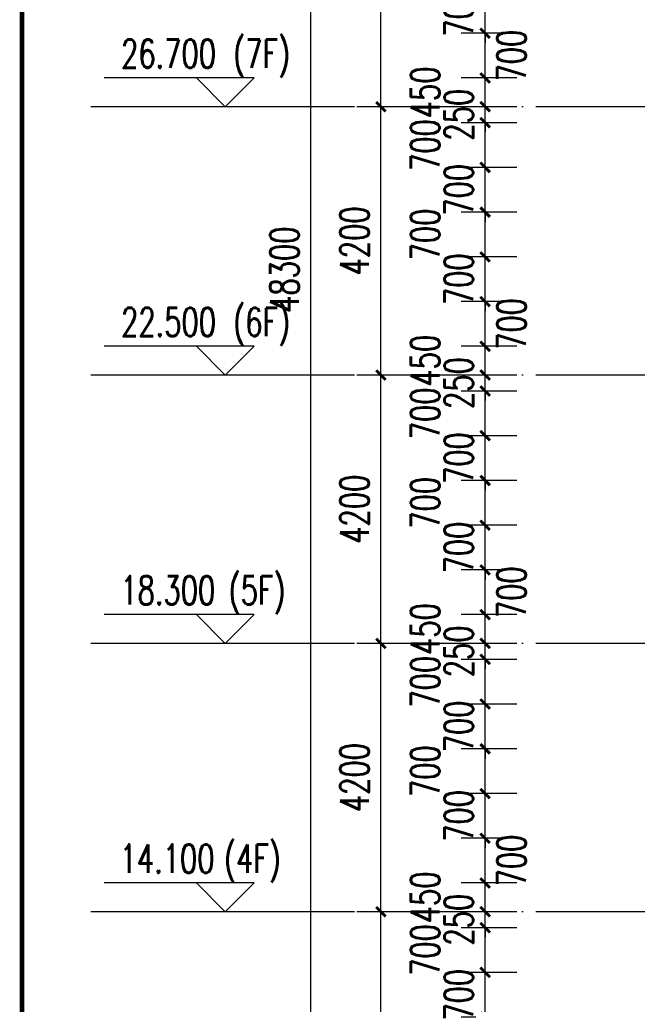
# Model space of a CAD drawing. Header units: millimetres. Extents: x 708158 to 1984082, y -168213 to -53.
# Tile 68 of 220: x 838020 to 847689, y -73306 to -57894. Entities that reach past the tile are written whole.
import ezdxf

# ---------------------------------------------------------------- set-up
doc = ezdxf.new("R2010")
doc.units = ezdxf.units.MM
doc.header["$LTSCALE"] = 1000
doc.linetypes.add('DOTE', pattern=[2.42, 2, -0.2, 0.02, -0.2])
doc.layers.get('0').update_dxf_attribs({"color": 8})
for name, color, linetype in [('A-AXIS', 1, 'DOTE'), ('DIM_ELEV', 3, 'Continuous'), ('PUB_DIM', 3, 'Continuous'), ('PUB_TEXT', 7, 'Continuous')]:
    doc.layers.add(name, color=color, linetype=linetype)
doc.layers.add('图框', color=4, linetype='Continuous', lineweight=35)
doc.styles.add('_TCH_DIM', font='SIMPLEX', dxfattribs={"bigfont": 'GBCBIG'})
doc.styles.add('_TCH_DIM_T3', font='SIMPLEX', dxfattribs={"width": 0.705882, "bigfont": 'GBCBIG'})
doc.dimstyles.new('_TCH_ARCH&&150', dxfattribs={"dimtxt": 446.25, "dimasz": 150, "dimexe": 375, "dimexo": 450, "dimgap": 189.375, "dimtad": 1, "dimdec": 0, "dimzin": 0, "dimdsep": 46, "dimtxsty": '_TCH_DIM_T3', "dimblk": 'ARCHTICK', "dimcen": 0.09, "dimclrt": 7, "dimazin": 2, "dimtfac": 1, "dimtdec": 0, "dimtix": 1, "dimtmove": 2, "dimatfit": 3, "dimfxl": 1, "dimtolj": 1, "dimtzin": 0, "dimarcsym": 0})

# ---------------------------------------------------------------- blocks, each defined once
blk = doc.blocks.new('A$C998f5811')
at = {"layer": '图框', "color": 4, "const_width": 74.2}
blk.add_lwpolyline([(-122400, 1500), (-1500, 1500), (-1500, 87600), (-122400, 87600)], close=True, dxfattribs=at)
blk = doc.blocks.new('_ArchTick')
at = {"color": 0, "linetype": 'ByBlock', "const_width": 0.3}
blk.add_lwpolyline([(-0.5, -0.5), (0.5, 0.5)], dxfattribs=at)
blk = doc.blocks.new('*D660')
at = {"layer": 'Defpoints', "color": 0, "transparency": 16777216}
for p in [(845307, -72807), (846255, -72807), (846255, -73507)]:
    blk.add_point(p, dxfattribs=at)
at = {"layer": 'PUB_DIM', "color": 0, "lineweight": -2, "transparency": 16777216}
for p, q in [((845307, -72807), (845307, -72657)), ((845805, -72807), (844932, -72807)), ((845307, -73507), (845307, -72807)), ((845805, -73507), (844932, -73507)), ((845307, -73507), (845307, -73657))]:
    blk.add_line(p, q, dxfattribs=at)
at = {"layer": 'PUB_DIM', "color": 0, "lineweight": -2, "transparency": 16777216, "xscale": 150, "yscale": 150, "zscale": 150}
for p, rotation in [((845307, -72807), 270), ((845307, -73507), 90)]:
    blk.add_blockref('_ArchTick', p, dxfattribs=dict(at, rotation=rotation))
at = {"layer": 'PUB_DIM', "color": 7, "transparency": 16777216, "insert": (844894, -73157), "char_height": 446.2, "attachment_point": 5, "rotation": 90, "style": '_TCH_DIM_T3'}
blk.add_mtext('\\A1;700', dxfattribs=at)
blk = doc.blocks.new('*D661')
at = {"layer": 'Defpoints', "color": 0, "transparency": 16777216}
for p in [(845307, -72107), (846255, -72107), (846255, -72807)]:
    blk.add_point(p, dxfattribs=at)
at = {"layer": 'PUB_DIM', "color": 0, "lineweight": -2, "transparency": 16777216}
for p, q in [((845805, -72107), (844932, -72107)), ((845307, -72807), (845307, -72107)), ((845805, -72807), (844932, -72807))]:
    blk.add_line(p, q, dxfattribs=at)
at = {"layer": 'PUB_DIM', "color": 0, "lineweight": -2, "transparency": 16777216, "xscale": 150, "yscale": 150, "zscale": 150}
for p, rotation in [((845307, -72107), 90), ((845307, -72807), 270)]:
    blk.add_blockref('_ArchTick', p, dxfattribs=dict(at, rotation=rotation))
at = {"layer": 'PUB_DIM', "color": 7, "transparency": 16777216, "insert": (844369, -72457), "char_height": 446.2, "attachment_point": 5, "rotation": 90, "style": '_TCH_DIM_T3'}
blk.add_mtext('\\A1;700', dxfattribs=at)
blk = doc.blocks.new('*D662')
at = {"layer": 'Defpoints', "color": 0, "transparency": 16777216}
for p in [(845307, -71857), (846255, -71857), (846255, -72107)]:
    blk.add_point(p, dxfattribs=at)
at = {"layer": 'PUB_DIM', "color": 0, "lineweight": -2, "transparency": 16777216}
for p, q in [((845307, -71857), (845307, -71707)), ((845805, -71857), (844932, -71857)), ((845307, -72107), (845307, -71857)), ((845805, -72107), (844932, -72107)), ((845307, -72107), (845307, -72257))]:
    blk.add_line(p, q, dxfattribs=at)
at = {"layer": 'PUB_DIM', "color": 0, "lineweight": -2, "transparency": 16777216, "xscale": 150, "yscale": 150, "zscale": 150}
for p, rotation in [((845307, -71857), 270), ((845307, -72107), 90)]:
    blk.add_blockref('_ArchTick', p, dxfattribs=dict(at, rotation=rotation))
at = {"layer": 'PUB_DIM', "color": 7, "transparency": 16777216, "insert": (844894, -71982), "char_height": 446.2, "attachment_point": 5, "rotation": 90, "style": '_TCH_DIM_T3'}
blk.add_mtext('\\A1;250', dxfattribs=at)
blk = doc.blocks.new('*D663')
at = {"layer": 'Defpoints', "color": 0, "transparency": 16777216}
for p in [(845307, -71407), (846255, -71407), (846255, -71857)]:
    blk.add_point(p, dxfattribs=at)
at = {"layer": 'PUB_DIM', "color": 0, "lineweight": -2, "transparency": 16777216}
for p, q in [((845805, -71407), (844932, -71407)), ((845307, -71857), (845307, -71407)), ((845805, -71857), (844932, -71857))]:
    blk.add_line(p, q, dxfattribs=at)
at = {"layer": 'PUB_DIM', "color": 0, "lineweight": -2, "transparency": 16777216, "xscale": 150, "yscale": 150, "zscale": 150}
for p, rotation in [((845307, -71407), 90), ((845307, -71857), 270)]:
    blk.add_blockref('_ArchTick', p, dxfattribs=dict(at, rotation=rotation))
at = {"layer": 'PUB_DIM', "color": 7, "transparency": 16777216, "insert": (844369, -71632), "char_height": 446.2, "attachment_point": 5, "rotation": 90, "style": '_TCH_DIM_T3'}
blk.add_mtext('\\A1;450', dxfattribs=at)
blk = doc.blocks.new('*D664')
at = {"layer": 'Defpoints', "color": 0, "transparency": 16777216}
for p in [(845307, -70707), (846255, -70707), (846255, -71407)]:
    blk.add_point(p, dxfattribs=at)
at = {"layer": 'PUB_DIM', "color": 0, "lineweight": -2, "transparency": 16777216}
for p, q in [((845805, -70707), (844932, -70707)), ((845307, -71407), (845307, -70707)), ((845805, -71407), (844932, -71407))]:
    blk.add_line(p, q, dxfattribs=at)
at = {"layer": 'PUB_DIM', "color": 0, "lineweight": -2, "transparency": 16777216, "xscale": 150, "yscale": 150, "zscale": 150}
for p, rotation in [((845307, -70707), 90), ((845307, -71407), 270)]:
    blk.add_blockref('_ArchTick', p, dxfattribs=dict(at, rotation=rotation))
at = {"layer": 'PUB_DIM', "color": 7, "transparency": 16777216, "insert": (845719, -71057), "char_height": 446.2, "attachment_point": 5, "rotation": 90, "style": '_TCH_DIM_T3'}
blk.add_mtext('\\A1;700', dxfattribs=at)
blk = doc.blocks.new('*D665')
at = {"layer": 'Defpoints', "color": 0, "transparency": 16777216}
for p in [(845307, -70007), (846255, -70007), (846255, -70707)]:
    blk.add_point(p, dxfattribs=at)
at = {"layer": 'PUB_DIM', "color": 0, "lineweight": -2, "transparency": 16777216}
for p, q in [((845307, -70007), (845307, -69857)), ((845805, -70007), (844932, -70007)), ((845307, -70707), (845307, -70007)), ((845805, -70707), (844932, -70707)), ((845307, -70707), (845307, -70857))]:
    blk.add_line(p, q, dxfattribs=at)
at = {"layer": 'PUB_DIM', "color": 0, "lineweight": -2, "transparency": 16777216, "xscale": 150, "yscale": 150, "zscale": 150}
for p, rotation in [((845307, -70007), 270), ((845307, -70707), 90)]:
    blk.add_blockref('_ArchTick', p, dxfattribs=dict(at, rotation=rotation))
at = {"layer": 'PUB_DIM', "color": 7, "transparency": 16777216, "insert": (844894, -70357), "char_height": 446.2, "attachment_point": 5, "rotation": 90, "style": '_TCH_DIM_T3'}
blk.add_mtext('\\A1;700', dxfattribs=at)
blk = doc.blocks.new('*D666')
at = {"layer": 'Defpoints', "color": 0, "transparency": 16777216}
for p in [(845307, -69307), (846255, -69307), (846255, -70007)]:
    blk.add_point(p, dxfattribs=at)
at = {"layer": 'PUB_DIM', "color": 0, "lineweight": -2, "transparency": 16777216}
for p, q in [((845805, -69307), (844932, -69307)), ((845307, -70007), (845307, -69307)), ((845805, -70007), (844932, -70007))]:
    blk.add_line(p, q, dxfattribs=at)
at = {"layer": 'PUB_DIM', "color": 0, "lineweight": -2, "transparency": 16777216, "xscale": 150, "yscale": 150, "zscale": 150}
for p, rotation in [((845307, -69307), 90), ((845307, -70007), 270)]:
    blk.add_blockref('_ArchTick', p, dxfattribs=dict(at, rotation=rotation))
at = {"layer": 'PUB_DIM', "color": 7, "transparency": 16777216, "insert": (844369, -69657), "char_height": 446.2, "attachment_point": 5, "rotation": 90, "style": '_TCH_DIM_T3'}
blk.add_mtext('\\A1;700', dxfattribs=at)
blk = doc.blocks.new('*D667')
at = {"layer": 'Defpoints', "color": 0, "transparency": 16777216}
for p in [(845307, -68607), (846255, -68607), (846255, -69307)]:
    blk.add_point(p, dxfattribs=at)
at = {"layer": 'PUB_DIM', "color": 0, "lineweight": -2, "transparency": 16777216}
for p, q in [((845307, -68607), (845307, -68457)), ((845805, -68607), (844932, -68607)), ((845307, -69307), (845307, -68607)), ((845805, -69307), (844932, -69307)), ((845307, -69307), (845307, -69457))]:
    blk.add_line(p, q, dxfattribs=at)
at = {"layer": 'PUB_DIM', "color": 0, "lineweight": -2, "transparency": 16777216, "xscale": 150, "yscale": 150, "zscale": 150}
for p, rotation in [((845307, -68607), 270), ((845307, -69307), 90)]:
    blk.add_blockref('_ArchTick', p, dxfattribs=dict(at, rotation=rotation))
at = {"layer": 'PUB_DIM', "color": 7, "transparency": 16777216, "insert": (844894, -68957), "char_height": 446.2, "attachment_point": 5, "rotation": 90, "style": '_TCH_DIM_T3'}
blk.add_mtext('\\A1;700', dxfattribs=at)
blk = doc.blocks.new('*D668')
at = {"layer": 'Defpoints', "color": 0, "transparency": 16777216}
for p in [(845307, -67907), (846255, -67907), (846255, -68607)]:
    blk.add_point(p, dxfattribs=at)
at = {"layer": 'PUB_DIM', "color": 0, "lineweight": -2, "transparency": 16777216}
for p, q in [((845805, -67907), (844932, -67907)), ((845307, -68607), (845307, -67907)), ((845805, -68607), (844932, -68607))]:
    blk.add_line(p, q, dxfattribs=at)
at = {"layer": 'PUB_DIM', "color": 0, "lineweight": -2, "transparency": 16777216, "xscale": 150, "yscale": 150, "zscale": 150}
for p, rotation in [((845307, -67907), 90), ((845307, -68607), 270)]:
    blk.add_blockref('_ArchTick', p, dxfattribs=dict(at, rotation=rotation))
at = {"layer": 'PUB_DIM', "color": 7, "transparency": 16777216, "insert": (844369, -68257), "char_height": 446.2, "attachment_point": 5, "rotation": 90, "style": '_TCH_DIM_T3'}
blk.add_mtext('\\A1;700', dxfattribs=at)
blk = doc.blocks.new('*D669')
at = {"layer": 'Defpoints', "color": 0, "transparency": 16777216}
for p in [(845307, -67657), (846255, -67657), (846255, -67907)]:
    blk.add_point(p, dxfattribs=at)
at = {"layer": 'PUB_DIM', "color": 0, "lineweight": -2, "transparency": 16777216}
for p, q in [((845805, -67657), (844932, -67657)), ((845307, -67657), (845307, -67507)), ((845307, -67907), (845307, -67657)), ((845805, -67907), (844932, -67907)), ((845307, -67907), (845307, -68057))]:
    blk.add_line(p, q, dxfattribs=at)
at = {"layer": 'PUB_DIM', "color": 0, "lineweight": -2, "transparency": 16777216, "xscale": 150, "yscale": 150, "zscale": 150}
for p, rotation in [((845307, -67657), 270), ((845307, -67907), 90)]:
    blk.add_blockref('_ArchTick', p, dxfattribs=dict(at, rotation=rotation))
at = {"layer": 'PUB_DIM', "color": 7, "transparency": 16777216, "insert": (844894, -67782), "char_height": 446.2, "attachment_point": 5, "rotation": 90, "style": '_TCH_DIM_T3'}
blk.add_mtext('\\A1;250', dxfattribs=at)
blk = doc.blocks.new('*D670')
at = {"layer": 'Defpoints', "color": 0, "transparency": 16777216}
for p in [(845307, -67207), (846255, -67207), (846255, -67657)]:
    blk.add_point(p, dxfattribs=at)
at = {"layer": 'PUB_DIM', "color": 0, "lineweight": -2, "transparency": 16777216}
for p, q in [((845805, -67207), (844932, -67207)), ((845307, -67657), (845307, -67207)), ((845805, -67657), (844932, -67657))]:
    blk.add_line(p, q, dxfattribs=at)
at = {"layer": 'PUB_DIM', "color": 0, "lineweight": -2, "transparency": 16777216, "xscale": 150, "yscale": 150, "zscale": 150}
for p, rotation in [((845307, -67207), 90), ((845307, -67657), 270)]:
    blk.add_blockref('_ArchTick', p, dxfattribs=dict(at, rotation=rotation))
at = {"layer": 'PUB_DIM', "color": 7, "transparency": 16777216, "insert": (844369, -67432), "char_height": 446.2, "attachment_point": 5, "rotation": 90, "style": '_TCH_DIM_T3'}
blk.add_mtext('\\A1;450', dxfattribs=at)
blk = doc.blocks.new('*D671')
at = {"layer": 'Defpoints', "color": 0, "transparency": 16777216}
for p in [(845307, -66507), (846255, -66507), (846255, -67207)]:
    blk.add_point(p, dxfattribs=at)
at = {"layer": 'PUB_DIM', "color": 0, "lineweight": -2, "transparency": 16777216}
for p, q in [((845805, -66507), (844932, -66507)), ((845307, -67207), (845307, -66507)), ((845805, -67207), (844932, -67207))]:
    blk.add_line(p, q, dxfattribs=at)
at = {"layer": 'PUB_DIM', "color": 0, "lineweight": -2, "transparency": 16777216, "xscale": 150, "yscale": 150, "zscale": 150}
for p, rotation in [((845307, -66507), 90), ((845307, -67207), 270)]:
    blk.add_blockref('_ArchTick', p, dxfattribs=dict(at, rotation=rotation))
at = {"layer": 'PUB_DIM', "color": 7, "transparency": 16777216, "insert": (845719, -66857), "char_height": 446.2, "attachment_point": 5, "rotation": 90, "style": '_TCH_DIM_T3'}
blk.add_mtext('\\A1;700', dxfattribs=at)
blk = doc.blocks.new('*D672')
at = {"layer": 'Defpoints', "color": 0, "transparency": 16777216}
for p in [(845307, -65807), (846255, -65807), (846255, -66507)]:
    blk.add_point(p, dxfattribs=at)
at = {"layer": 'PUB_DIM', "color": 0, "lineweight": -2, "transparency": 16777216}
for p, q in [((845805, -65807), (844932, -65807)), ((845307, -65807), (845307, -65657)), ((845307, -66507), (845307, -65807)), ((845805, -66507), (844932, -66507)), ((845307, -66507), (845307, -66657))]:
    blk.add_line(p, q, dxfattribs=at)
at = {"layer": 'PUB_DIM', "color": 0, "lineweight": -2, "transparency": 16777216, "xscale": 150, "yscale": 150, "zscale": 150}
for p, rotation in [((845307, -65807), 270), ((845307, -66507), 90)]:
    blk.add_blockref('_ArchTick', p, dxfattribs=dict(at, rotation=rotation))
at = {"layer": 'PUB_DIM', "color": 7, "transparency": 16777216, "insert": (844894, -66157), "char_height": 446.2, "attachment_point": 5, "rotation": 90, "style": '_TCH_DIM_T3'}
blk.add_mtext('\\A1;700', dxfattribs=at)
blk = doc.blocks.new('*D673')
at = {"layer": 'Defpoints', "color": 0, "transparency": 16777216}
for p in [(845307, -65107), (846255, -65107), (846255, -65807)]:
    blk.add_point(p, dxfattribs=at)
at = {"layer": 'PUB_DIM', "color": 0, "lineweight": -2, "transparency": 16777216}
for p, q in [((845805, -65107), (844932, -65107)), ((845307, -65807), (845307, -65107)), ((845805, -65807), (844932, -65807))]:
    blk.add_line(p, q, dxfattribs=at)
at = {"layer": 'PUB_DIM', "color": 0, "lineweight": -2, "transparency": 16777216, "xscale": 150, "yscale": 150, "zscale": 150}
for p, rotation in [((845307, -65107), 90), ((845307, -65807), 270)]:
    blk.add_blockref('_ArchTick', p, dxfattribs=dict(at, rotation=rotation))
at = {"layer": 'PUB_DIM', "color": 7, "transparency": 16777216, "insert": (844369, -65457), "char_height": 446.2, "attachment_point": 5, "rotation": 90, "style": '_TCH_DIM_T3'}
blk.add_mtext('\\A1;700', dxfattribs=at)
blk = doc.blocks.new('*D674')
at = {"layer": 'Defpoints', "color": 0, "transparency": 16777216}
for p in [(845307, -64407), (846255, -64407), (846255, -65107)]:
    blk.add_point(p, dxfattribs=at)
at = {"layer": 'PUB_DIM', "color": 0, "lineweight": -2, "transparency": 16777216}
for p, q in [((845307, -64407), (845307, -64257)), ((845805, -64407), (844932, -64407)), ((845307, -65107), (845307, -64407)), ((845805, -65107), (844932, -65107)), ((845307, -65107), (845307, -65257))]:
    blk.add_line(p, q, dxfattribs=at)
at = {"layer": 'PUB_DIM', "color": 0, "lineweight": -2, "transparency": 16777216, "xscale": 150, "yscale": 150, "zscale": 150}
for p, rotation in [((845307, -64407), 270), ((845307, -65107), 90)]:
    blk.add_blockref('_ArchTick', p, dxfattribs=dict(at, rotation=rotation))
at = {"layer": 'PUB_DIM', "color": 7, "transparency": 16777216, "insert": (844894, -64757), "char_height": 446.2, "attachment_point": 5, "rotation": 90, "style": '_TCH_DIM_T3'}
blk.add_mtext('\\A1;700', dxfattribs=at)
blk = doc.blocks.new('*D675')
at = {"layer": 'Defpoints', "color": 0, "transparency": 16777216}
for p in [(845307, -63707), (846255, -63707), (846255, -64407)]:
    blk.add_point(p, dxfattribs=at)
at = {"layer": 'PUB_DIM', "color": 0, "lineweight": -2, "transparency": 16777216}
for p, q in [((845805, -63707), (844932, -63707)), ((845307, -64407), (845307, -63707)), ((845805, -64407), (844932, -64407))]:
    blk.add_line(p, q, dxfattribs=at)
at = {"layer": 'PUB_DIM', "color": 0, "lineweight": -2, "transparency": 16777216, "xscale": 150, "yscale": 150, "zscale": 150}
for p, rotation in [((845307, -63707), 90), ((845307, -64407), 270)]:
    blk.add_blockref('_ArchTick', p, dxfattribs=dict(at, rotation=rotation))
at = {"layer": 'PUB_DIM', "color": 7, "transparency": 16777216, "insert": (844369, -64057), "char_height": 446.2, "attachment_point": 5, "rotation": 90, "style": '_TCH_DIM_T3'}
blk.add_mtext('\\A1;700', dxfattribs=at)
blk = doc.blocks.new('*D676')
at = {"layer": 'Defpoints', "color": 0, "transparency": 16777216}
for p in [(845307, -63457), (846255, -63457), (846255, -63707)]:
    blk.add_point(p, dxfattribs=at)
at = {"layer": 'PUB_DIM', "color": 0, "lineweight": -2, "transparency": 16777216}
for p, q in [((845307, -63457), (845307, -63307)), ((845805, -63457), (844932, -63457)), ((845307, -63707), (845307, -63457)), ((845805, -63707), (844932, -63707)), ((845307, -63707), (845307, -63857))]:
    blk.add_line(p, q, dxfattribs=at)
at = {"layer": 'PUB_DIM', "color": 0, "lineweight": -2, "transparency": 16777216, "xscale": 150, "yscale": 150, "zscale": 150}
for p, rotation in [((845307, -63457), 270), ((845307, -63707), 90)]:
    blk.add_blockref('_ArchTick', p, dxfattribs=dict(at, rotation=rotation))
at = {"layer": 'PUB_DIM', "color": 7, "transparency": 16777216, "insert": (844894, -63582), "char_height": 446.2, "attachment_point": 5, "rotation": 90, "style": '_TCH_DIM_T3'}
blk.add_mtext('\\A1;250', dxfattribs=at)
blk = doc.blocks.new('*D677')
at = {"layer": 'Defpoints', "color": 0, "transparency": 16777216}
for p in [(845307, -63007), (846255, -63007), (846255, -63457)]:
    blk.add_point(p, dxfattribs=at)
at = {"layer": 'PUB_DIM', "color": 0, "lineweight": -2, "transparency": 16777216}
for p, q in [((845805, -63007), (844932, -63007)), ((845307, -63457), (845307, -63007)), ((845805, -63457), (844932, -63457))]:
    blk.add_line(p, q, dxfattribs=at)
at = {"layer": 'PUB_DIM', "color": 0, "lineweight": -2, "transparency": 16777216, "xscale": 150, "yscale": 150, "zscale": 150}
for p, rotation in [((845307, -63007), 90), ((845307, -63457), 270)]:
    blk.add_blockref('_ArchTick', p, dxfattribs=dict(at, rotation=rotation))
at = {"layer": 'PUB_DIM', "color": 7, "transparency": 16777216, "insert": (844369, -63232), "char_height": 446.2, "attachment_point": 5, "rotation": 90, "style": '_TCH_DIM_T3'}
blk.add_mtext('\\A1;450', dxfattribs=at)
blk = doc.blocks.new('*D678')
at = {"layer": 'Defpoints', "color": 0, "transparency": 16777216}
for p in [(845307, -62307), (846255, -62307), (846255, -63007)]:
    blk.add_point(p, dxfattribs=at)
at = {"layer": 'PUB_DIM', "color": 0, "lineweight": -2, "transparency": 16777216}
for p, q in [((845805, -62307), (844932, -62307)), ((845307, -63007), (845307, -62307)), ((845805, -63007), (844932, -63007))]:
    blk.add_line(p, q, dxfattribs=at)
at = {"layer": 'PUB_DIM', "color": 0, "lineweight": -2, "transparency": 16777216, "xscale": 150, "yscale": 150, "zscale": 150}
for p, rotation in [((845307, -62307), 90), ((845307, -63007), 270)]:
    blk.add_blockref('_ArchTick', p, dxfattribs=dict(at, rotation=rotation))
at = {"layer": 'PUB_DIM', "color": 7, "transparency": 16777216, "insert": (845719, -62657), "char_height": 446.2, "attachment_point": 5, "rotation": 90, "style": '_TCH_DIM_T3'}
blk.add_mtext('\\A1;700', dxfattribs=at)
blk = doc.blocks.new('*D679')
at = {"layer": 'Defpoints', "color": 0, "transparency": 16777216}
for p in [(845307, -61607), (846255, -61607), (846255, -62307)]:
    blk.add_point(p, dxfattribs=at)
at = {"layer": 'PUB_DIM', "color": 0, "lineweight": -2, "transparency": 16777216}
for p, q in [((845307, -61607), (845307, -61457)), ((845805, -61607), (844932, -61607)), ((845307, -62307), (845307, -61607)), ((845805, -62307), (844932, -62307)), ((845307, -62307), (845307, -62457))]:
    blk.add_line(p, q, dxfattribs=at)
at = {"layer": 'PUB_DIM', "color": 0, "lineweight": -2, "transparency": 16777216, "xscale": 150, "yscale": 150, "zscale": 150}
for p, rotation in [((845307, -61607), 270), ((845307, -62307), 90)]:
    blk.add_blockref('_ArchTick', p, dxfattribs=dict(at, rotation=rotation))
at = {"layer": 'PUB_DIM', "color": 7, "transparency": 16777216, "insert": (844894, -61957), "char_height": 446.2, "attachment_point": 5, "rotation": 90, "style": '_TCH_DIM_T3'}
blk.add_mtext('\\A1;700', dxfattribs=at)
blk = doc.blocks.new('*D680')
at = {"layer": 'Defpoints', "color": 0, "transparency": 16777216}
for p in [(845307, -60907), (846255, -60907), (846255, -61607)]:
    blk.add_point(p, dxfattribs=at)
at = {"layer": 'PUB_DIM', "color": 0, "lineweight": -2, "transparency": 16777216}
for p, q in [((845805, -60907), (844932, -60907)), ((845307, -61607), (845307, -60907)), ((845805, -61607), (844932, -61607))]:
    blk.add_line(p, q, dxfattribs=at)
at = {"layer": 'PUB_DIM', "color": 0, "lineweight": -2, "transparency": 16777216, "xscale": 150, "yscale": 150, "zscale": 150}
for p, rotation in [((845307, -60907), 90), ((845307, -61607), 270)]:
    blk.add_blockref('_ArchTick', p, dxfattribs=dict(at, rotation=rotation))
at = {"layer": 'PUB_DIM', "color": 7, "transparency": 16777216, "insert": (844369, -61257), "char_height": 446.2, "attachment_point": 5, "rotation": 90, "style": '_TCH_DIM_T3'}
blk.add_mtext('\\A1;700', dxfattribs=at)
blk = doc.blocks.new('*D681')
at = {"layer": 'Defpoints', "color": 0, "transparency": 16777216}
for p in [(845307, -60207), (846255, -60207), (846255, -60907)]:
    blk.add_point(p, dxfattribs=at)
at = {"layer": 'PUB_DIM', "color": 0, "lineweight": -2, "transparency": 16777216}
for p, q in [((845307, -60207), (845307, -60057)), ((845805, -60207), (844932, -60207)), ((845307, -60907), (845307, -60207)), ((845805, -60907), (844932, -60907)), ((845307, -60907), (845307, -61057))]:
    blk.add_line(p, q, dxfattribs=at)
at = {"layer": 'PUB_DIM', "color": 0, "lineweight": -2, "transparency": 16777216, "xscale": 150, "yscale": 150, "zscale": 150}
for p, rotation in [((845307, -60207), 270), ((845307, -60907), 90)]:
    blk.add_blockref('_ArchTick', p, dxfattribs=dict(at, rotation=rotation))
at = {"layer": 'PUB_DIM', "color": 7, "transparency": 16777216, "insert": (844894, -60557), "char_height": 446.2, "attachment_point": 5, "rotation": 90, "style": '_TCH_DIM_T3'}
blk.add_mtext('\\A1;700', dxfattribs=at)
blk = doc.blocks.new('*D682')
at = {"layer": 'Defpoints', "color": 0, "transparency": 16777216}
for p in [(845307, -59507), (846255, -59507), (846255, -60207)]:
    blk.add_point(p, dxfattribs=at)
at = {"layer": 'PUB_DIM', "color": 0, "lineweight": -2, "transparency": 16777216}
for p, q in [((845805, -59507), (844932, -59507)), ((845307, -60207), (845307, -59507)), ((845805, -60207), (844932, -60207))]:
    blk.add_line(p, q, dxfattribs=at)
at = {"layer": 'PUB_DIM', "color": 0, "lineweight": -2, "transparency": 16777216, "xscale": 150, "yscale": 150, "zscale": 150}
for p, rotation in [((845307, -59507), 90), ((845307, -60207), 270)]:
    blk.add_blockref('_ArchTick', p, dxfattribs=dict(at, rotation=rotation))
at = {"layer": 'PUB_DIM', "color": 7, "transparency": 16777216, "insert": (844369, -59857), "char_height": 446.2, "attachment_point": 5, "rotation": 90, "style": '_TCH_DIM_T3'}
blk.add_mtext('\\A1;700', dxfattribs=at)
blk = doc.blocks.new('*D683')
at = {"layer": 'Defpoints', "color": 0, "transparency": 16777216}
for p in [(845307, -59257), (846255, -59257), (846255, -59507)]:
    blk.add_point(p, dxfattribs=at)
at = {"layer": 'PUB_DIM', "color": 0, "lineweight": -2, "transparency": 16777216}
for p, q in [((845307, -59257), (845307, -59107)), ((845805, -59257), (844932, -59257)), ((845307, -59507), (845307, -59257)), ((845805, -59507), (844932, -59507)), ((845307, -59507), (845307, -59657))]:
    blk.add_line(p, q, dxfattribs=at)
at = {"layer": 'PUB_DIM', "color": 0, "lineweight": -2, "transparency": 16777216, "xscale": 150, "yscale": 150, "zscale": 150}
for p, rotation in [((845307, -59257), 270), ((845307, -59507), 90)]:
    blk.add_blockref('_ArchTick', p, dxfattribs=dict(at, rotation=rotation))
at = {"layer": 'PUB_DIM', "color": 7, "transparency": 16777216, "insert": (844894, -59382), "char_height": 446.2, "attachment_point": 5, "rotation": 90, "style": '_TCH_DIM_T3'}
blk.add_mtext('\\A1;250', dxfattribs=at)
blk = doc.blocks.new('*D684')
at = {"layer": 'Defpoints', "color": 0, "transparency": 16777216}
for p in [(845307, -58807), (846255, -58807), (846255, -59257)]:
    blk.add_point(p, dxfattribs=at)
at = {"layer": 'PUB_DIM', "color": 0, "lineweight": -2, "transparency": 16777216}
for p, q in [((845805, -58807), (844932, -58807)), ((845307, -59257), (845307, -58807)), ((845805, -59257), (844932, -59257))]:
    blk.add_line(p, q, dxfattribs=at)
at = {"layer": 'PUB_DIM', "color": 0, "lineweight": -2, "transparency": 16777216, "xscale": 150, "yscale": 150, "zscale": 150}
for p, rotation in [((845307, -58807), 90), ((845307, -59257), 270)]:
    blk.add_blockref('_ArchTick', p, dxfattribs=dict(at, rotation=rotation))
at = {"layer": 'PUB_DIM', "color": 7, "transparency": 16777216, "insert": (844369, -59032), "char_height": 446.2, "attachment_point": 5, "rotation": 90, "style": '_TCH_DIM_T3'}
blk.add_mtext('\\A1;450', dxfattribs=at)
blk = doc.blocks.new('*D685')
at = {"layer": 'Defpoints', "color": 0, "transparency": 16777216}
for p in [(845307, -58107), (846255, -58107), (846255, -58807)]:
    blk.add_point(p, dxfattribs=at)
at = {"layer": 'PUB_DIM', "color": 0, "lineweight": -2, "transparency": 16777216}
for p, q in [((845805, -58107), (844932, -58107)), ((845307, -58807), (845307, -58107)), ((845805, -58807), (844932, -58807))]:
    blk.add_line(p, q, dxfattribs=at)
at = {"layer": 'PUB_DIM', "color": 0, "lineweight": -2, "transparency": 16777216, "xscale": 150, "yscale": 150, "zscale": 150}
for p, rotation in [((845307, -58107), 90), ((845307, -58807), 270)]:
    blk.add_blockref('_ArchTick', p, dxfattribs=dict(at, rotation=rotation))
at = {"layer": 'PUB_DIM', "color": 7, "transparency": 16777216, "insert": (845719, -58457), "char_height": 446.2, "attachment_point": 5, "rotation": 90, "style": '_TCH_DIM_T3'}
blk.add_mtext('\\A1;700', dxfattribs=at)
blk = doc.blocks.new('*D686')
at = {"layer": 'Defpoints', "color": 0, "transparency": 16777216}
for p in [(845307, -57407), (846255, -57407), (846255, -58107)]:
    blk.add_point(p, dxfattribs=at)
at = {"layer": 'PUB_DIM', "color": 0, "lineweight": -2, "transparency": 16777216}
for p, q in [((845307, -57407), (845307, -57257)), ((845805, -57407), (844932, -57407)), ((845307, -58107), (845307, -57407)), ((845805, -58107), (844932, -58107)), ((845307, -58107), (845307, -58257))]:
    blk.add_line(p, q, dxfattribs=at)
at = {"layer": 'PUB_DIM', "color": 0, "lineweight": -2, "transparency": 16777216, "xscale": 150, "yscale": 150, "zscale": 150}
for p, rotation in [((845307, -57407), 270), ((845307, -58107), 90)]:
    blk.add_blockref('_ArchTick', p, dxfattribs=dict(at, rotation=rotation))
at = {"layer": 'PUB_DIM', "color": 7, "transparency": 16777216, "insert": (844894, -57757), "char_height": 446.2, "attachment_point": 5, "rotation": 90, "style": '_TCH_DIM_T3'}
blk.add_mtext('\\A1;700', dxfattribs=at)
blk = doc.blocks.new('*D719')
at = {"layer": 'Defpoints', "color": 0, "transparency": 16777216}
for p in [(842578, -37657), (845052, -37657), (845052, -85957)]:
    blk.add_point(p, dxfattribs=at)
at = {"layer": 'PUB_DIM', "color": 0, "lineweight": -2, "transparency": 16777216}
for p, q in [((844602, -37657), (842203, -37657)), ((842578, -85957), (842578, -37657)), ((844602, -85957), (842203, -85957))]:
    blk.add_line(p, q, dxfattribs=at)
at = {"layer": 'PUB_DIM', "color": 0, "lineweight": -2, "transparency": 16777216, "xscale": 150, "yscale": 150, "zscale": 150}
for p, rotation in [((842578, -37657), 90), ((842578, -85957), 270)]:
    blk.add_blockref('_ArchTick', p, dxfattribs=dict(at, rotation=rotation))
at = {"layer": 'PUB_DIM', "color": 7, "transparency": 16777216, "insert": (842166, -61807), "char_height": 446.2, "attachment_point": 5, "rotation": 90, "style": '_TCH_DIM_T3'}
blk.add_mtext('\\A1;48300', dxfattribs=at)
blk = doc.blocks.new('*D722')
at = {"layer": 'Defpoints', "color": 0, "transparency": 16777216}
for p in [(843675, -71857), (845052, -71857), (845052, -76057)]:
    blk.add_point(p, dxfattribs=at)
at = {"layer": 'PUB_DIM', "color": 0, "lineweight": -2, "transparency": 16777216}
for p, q in [((844602, -71857), (843300, -71857)), ((843675, -76057), (843675, -71857)), ((844602, -76057), (843300, -76057))]:
    blk.add_line(p, q, dxfattribs=at)
at = {"layer": 'PUB_DIM', "color": 0, "lineweight": -2, "transparency": 16777216, "xscale": 150, "yscale": 150, "zscale": 150}
for p, rotation in [((843675, -71857), 90), ((843675, -76057), 270)]:
    blk.add_blockref('_ArchTick', p, dxfattribs=dict(at, rotation=rotation))
at = {"layer": 'PUB_DIM', "color": 7, "transparency": 16777216, "insert": (843262, -73957), "char_height": 446.2, "attachment_point": 5, "rotation": 90, "style": '_TCH_DIM_T3'}
blk.add_mtext('\\A1;4200', dxfattribs=at)
blk = doc.blocks.new('*D723')
at = {"layer": 'Defpoints', "color": 0, "transparency": 16777216}
for p in [(843675, -67657), (845052, -67657), (845052, -71857)]:
    blk.add_point(p, dxfattribs=at)
at = {"layer": 'PUB_DIM', "color": 0, "lineweight": -2, "transparency": 16777216}
for p, q in [((844602, -67657), (843300, -67657)), ((843675, -71857), (843675, -67657)), ((844602, -71857), (843300, -71857))]:
    blk.add_line(p, q, dxfattribs=at)
at = {"layer": 'PUB_DIM', "color": 0, "lineweight": -2, "transparency": 16777216, "xscale": 150, "yscale": 150, "zscale": 150}
for p, rotation in [((843675, -67657), 90), ((843675, -71857), 270)]:
    blk.add_blockref('_ArchTick', p, dxfattribs=dict(at, rotation=rotation))
at = {"layer": 'PUB_DIM', "color": 7, "transparency": 16777216, "insert": (843262, -69757), "char_height": 446.2, "attachment_point": 5, "rotation": 90, "style": '_TCH_DIM_T3'}
blk.add_mtext('\\A1;4200', dxfattribs=at)
blk = doc.blocks.new('*D724')
at = {"layer": 'Defpoints', "color": 0, "transparency": 16777216}
for p in [(843675, -63457), (845052, -63457), (845052, -67657)]:
    blk.add_point(p, dxfattribs=at)
at = {"layer": 'PUB_DIM', "color": 0, "lineweight": -2, "transparency": 16777216}
for p, q in [((844602, -63457), (843300, -63457)), ((843675, -67657), (843675, -63457)), ((844602, -67657), (843300, -67657))]:
    blk.add_line(p, q, dxfattribs=at)
at = {"layer": 'PUB_DIM', "color": 0, "lineweight": -2, "transparency": 16777216, "xscale": 150, "yscale": 150, "zscale": 150}
for p, rotation in [((843675, -63457), 90), ((843675, -67657), 270)]:
    blk.add_blockref('_ArchTick', p, dxfattribs=dict(at, rotation=rotation))
at = {"layer": 'PUB_DIM', "color": 7, "transparency": 16777216, "insert": (843262, -65557), "char_height": 446.2, "attachment_point": 5, "rotation": 90, "style": '_TCH_DIM_T3'}
blk.add_mtext('\\A1;4200', dxfattribs=at)
blk = doc.blocks.new('*D725')
at = {"layer": 'Defpoints', "color": 0, "transparency": 16777216}
for p in [(843675, -59257), (845052, -59257), (845052, -63457)]:
    blk.add_point(p, dxfattribs=at)
at = {"layer": 'PUB_DIM', "color": 0, "lineweight": -2, "transparency": 16777216}
for p, q in [((844602, -59257), (843300, -59257)), ((843675, -63457), (843675, -59257)), ((844602, -63457), (843300, -63457))]:
    blk.add_line(p, q, dxfattribs=at)
at = {"layer": 'PUB_DIM', "color": 0, "lineweight": -2, "transparency": 16777216, "xscale": 150, "yscale": 150, "zscale": 150}
for p, rotation in [((843675, -59257), 90), ((843675, -63457), 270)]:
    blk.add_blockref('_ArchTick', p, dxfattribs=dict(at, rotation=rotation))
at = {"layer": 'PUB_DIM', "color": 7, "transparency": 16777216, "insert": (843262, -61357), "char_height": 446.2, "attachment_point": 5, "rotation": 90, "style": '_TCH_DIM_T3'}
blk.add_mtext('\\A1;4200', dxfattribs=at)
blk = doc.blocks.new('*D726')
at = {"layer": 'Defpoints', "color": 0, "transparency": 16777216}
for p in [(843675, -55057), (845052, -55057), (845052, -59257)]:
    blk.add_point(p, dxfattribs=at)
at = {"layer": 'PUB_DIM', "color": 0, "lineweight": -2, "transparency": 16777216}
for p, q in [((844602, -55057), (843300, -55057)), ((843675, -59257), (843675, -55057)), ((844602, -59257), (843300, -59257))]:
    blk.add_line(p, q, dxfattribs=at)
at = {"layer": 'PUB_DIM', "color": 0, "lineweight": -2, "transparency": 16777216, "xscale": 150, "yscale": 150, "zscale": 150}
for p, rotation in [((843675, -55057), 90), ((843675, -59257), 270)]:
    blk.add_blockref('_ArchTick', p, dxfattribs=dict(at, rotation=rotation))
at = {"layer": 'PUB_DIM', "color": 7, "transparency": 16777216, "insert": (843262, -57157), "char_height": 446.2, "attachment_point": 5, "rotation": 90, "style": '_TCH_DIM_T3'}
blk.add_mtext('\\A1;4200', dxfattribs=at)

msp = doc.modelspace()

# ---------------------------------------------------------------- linework, layer by layer
at = {"layer": 'A-AXIS'}
for p, q in [((949740, -59256.7), (839134.6, -59256.7)), ((949740, -63456.7), (839134.6, -63456.7)), ((949740, -67656.7), (839134.6, -67656.7)), ((949740, -71856.7), (839134.6, -71856.7))]:
    msp.add_line(p, q, dxfattribs=at)
at = {"layer": 'DIM_ELEV'}
for p, q in [((841689.4, -58806.7), (839341.9, -58806.7)), ((841239.4, -59256.7), (840789.4, -58806.7)), ((841239.4, -59256.7), (841689.4, -58806.7)), ((842289.4, -59256.7), (840789.4, -59256.7)), ((841689.4, -63006.7), (839341.9, -63006.7)), ((841239.4, -63456.7), (840789.4, -63006.7)), ((841239.4, -63456.7), (841689.4, -63006.7)), ((842289.4, -63456.7), (840789.4, -63456.7)), ((841689.4, -67206.7), (839341.9, -67206.7)), ((841239.4, -67656.7), (840789.4, -67206.7)), ((841239.4, -67656.7), (841689.4, -67206.7)), ((842289.4, -67656.7), (840789.4, -67656.7)), ((841689.4, -71406.7), (839341.9, -71406.7)), ((841239.4, -71856.7), (840789.4, -71406.7)), ((841239.4, -71856.7), (841689.4, -71406.7)), ((842289.4, -71856.7), (840789.4, -71856.7))]:
    msp.add_line(p, q, dxfattribs=at)

# ---------------------------------------------------------------- block references
msp.add_blockref('A$C998f5811', (960457.6, -107699.9))

# ---------------------------------------------------------------- texts
at = {"layer": 'PUB_TEXT', "style": '_TCH_DIM', "width": 0.705882}
for s, p in [('26.700', (839608.9, -58649.2)), ('(7F)', (841363.9, -58649.2)), ('22.500', (839608.9, -62849.2)), ('(6F)', (841363.9, -62849.2)), ('(5F)', (841291.9, -67049.2)), ('18.300', (839596.9, -67049.2)), ('14.100', (839584.9, -71249.2)), ('(4F)', (841219.9, -71249.2))]:
    msp.add_text(s, height=446.25, dxfattribs=at).set_placement(p)

# ---------------------------------------------------------------- dimensions: what is measured, and where the dimension line sits
at = {"layer": 'PUB_DIM'}
for p1, p2, distance, picture, middle in [((845051.5, -85956.7), (845051.5, -37656.7), 2473.1, '*D719', (842165.9, -61806.7)), ((845051.5, -59256.7), (845051.5, -55056.7), 1376.7, '*D726', (843262.3, -57156.7)), ((846254.6, -58106.7), (846254.6, -57406.7), 947.8, '*D686', (844894.4, -57756.7)), ((846254.6, -59506.7), (846254.6, -59256.7), 947.8, '*D683', (844894.4, -59381.7)), ((845051.5, -63456.7), (845051.5, -59256.7), 1376.7, '*D725', (843262.3, -61356.7)), ((846254.6, -60906.7), (846254.6, -60206.7), 947.8, '*D681', (844894.4, -60556.7)), ((846254.6, -62306.7), (846254.6, -61606.7), 947.8, '*D679', (844894.4, -61956.7)), ((846254.6, -63706.7), (846254.6, -63456.7), 947.8, '*D676', (844894.4, -63581.7)), ((845051.5, -67656.7), (845051.5, -63456.7), 1376.7, '*D724', (843262.3, -65556.7)), ((846254.6, -65106.7), (846254.6, -64406.7), 947.8, '*D674', (844894.4, -64756.7)), ((846254.6, -66506.7), (846254.6, -65806.7), 947.8, '*D672', (844894.4, -66156.7)), ((846254.6, -67906.7), (846254.6, -67656.7), 947.8, '*D669', (844894.4, -67781.7)), ((845051.5, -71856.7), (845051.5, -67656.7), 1376.7, '*D723', (843262.3, -69756.7)), ((846254.6, -69306.7), (846254.6, -68606.7), 947.8, '*D667', (844894.4, -68956.7)), ((846254.6, -70706.7), (846254.6, -70006.7), 947.8, '*D665', (844894.4, -70356.7)), ((846254.6, -72106.7), (846254.6, -71856.7), 947.8, '*D662', (844894.4, -71981.7)), ((845051.5, -76056.7), (845051.5, -71856.7), 1376.7, '*D722', (843262.3, -73956.7)), ((846254.6, -73506.7), (846254.6, -72806.7), 947.8, '*D660', (844894.4, -73156.7))]:
    dim = msp.add_aligned_dim(p1=p1, p2=p2, distance=distance, dimstyle='_TCH_ARCH&&150', dxfattribs=at)
    dim.commit()
    dim.dimension.update_dxf_attribs({"geometry": picture, "text_midpoint": middle})
for base, p1, p2, picture, middle in [((845306.9, -58106.7), (846254.6, -58806.7), (846254.6, -58106.7), '*D685', (845719.4, -58456.7)), ((845306.9, -58806.7), (846254.6, -59256.7), (846254.6, -58806.7), '*D684', (844369.4, -59031.7)), ((845306.9, -59506.7), (846254.6, -60206.7), (846254.6, -59506.7), '*D682', (844369.4, -59856.7)), ((845306.9, -60906.7), (846254.6, -61606.7), (846254.6, -60906.7), '*D680', (844369.4, -61256.7)), ((845306.9, -62306.7), (846254.6, -63006.7), (846254.6, -62306.7), '*D678', (845719.4, -62656.7)), ((845306.9, -63006.7), (846254.6, -63456.7), (846254.6, -63006.7), '*D677', (844369.4, -63231.7)), ((845306.9, -63706.7), (846254.6, -64406.7), (846254.6, -63706.7), '*D675', (844369.4, -64056.7)), ((845306.9, -65106.7), (846254.6, -65806.7), (846254.6, -65106.7), '*D673', (844369.4, -65456.7)), ((845306.9, -66506.7), (846254.6, -67206.7), (846254.6, -66506.7), '*D671', (845719.4, -66856.7)), ((845306.9, -67206.7), (846254.6, -67656.7), (846254.6, -67206.7), '*D670', (844369.4, -67431.7)), ((845306.9, -67906.7), (846254.6, -68606.7), (846254.6, -67906.7), '*D668', (844369.4, -68256.7)), ((845306.9, -69306.7), (846254.6, -70006.7), (846254.6, -69306.7), '*D666', (844369.4, -69656.7)), ((845306.9, -70706.7), (846254.6, -71406.7), (846254.6, -70706.7), '*D664', (845719.4, -71056.7)), ((845306.9, -71406.7), (846254.6, -71856.7), (846254.6, -71406.7), '*D663', (844369.4, -71631.7)), ((845306.9, -72106.7), (846254.6, -72806.7), (846254.6, -72106.7), '*D661', (844369.4, -72456.7))]:
    dim = msp.add_linear_dim(base=base, p1=p1, p2=p2, angle=90, dimstyle='_TCH_ARCH&&150', dxfattribs=at)
    dim.commit()
    dim.dimension.update_dxf_attribs({"geometry": picture, "text_midpoint": middle, "dimtype": 129})

doc.saveas('drawing.dxf')
